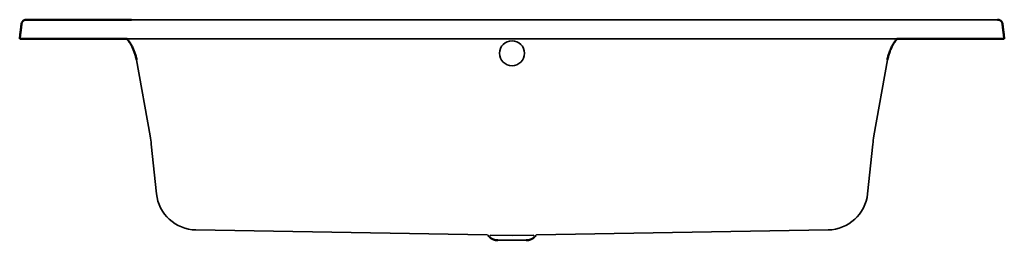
# Model space of a CAD drawing. Header units: millimetres. Extents: x 0 to 2.05, y -0.42 to 0.04.
import ezdxf

# ---------------------------------------------------------------- set-up
doc = ezdxf.new("R2010")
doc.units = ezdxf.units.MM
doc.layers.add('BLOCKS', color=3, linetype='Continuous', lineweight=35)

msp = doc.modelspace()

# ---------------------------------------------------------------- linework, layer by layer
at = {"layer": 'BLOCKS', "lineweight": 50}
for p, q in [((0.0024, 0.0198), (0.0026, 0.0211)), ((0.0026, 0.0211), (0.0028, 0.0224)), ((0.0028, 0.0224), (0.0029, 0.0237)), ((0.0029, 0.0237), (0.0031, 0.0249)), ((0.0031, 0.0249), (0.0033, 0.0262)), ((0.0033, 0.0262), (0.0034, 0.0275)), ((0.0034, 0.0275), (0.0036, 0.0288)), ((0.0036, 0.0288), (0.0039, 0.0314)), ((0.0143, 0.0402), (0.2322, 0.0402)), ((0, 0), (0.0002, 0.0016)), ((0.2235, 0), (0, 0)), ((0.0002, 0.0016), (0.0004, 0.0029)), ((0.0004, 0.0029), (0.0005, 0.0042)), ((0.0005, 0.0042), (0.0007, 0.0055)), ((0.0007, 0.0055), (0.0008, 0.0068)), ((0.0008, 0.0068), (0.001, 0.0081)), ((0.001, 0.0081), (0.0012, 0.0094)), ((0.0012, 0.0094), (0.0013, 0.0107)), ((0.0013, 0.0107), (0.0015, 0.012)), ((0.0015, 0.012), (0.0016, 0.0133)), ((0.0016, 0.0133), (0.0018, 0.0146)), ((0.0018, 0.0146), (0.002, 0.0159)), ((0.002, 0.0159), (0.0021, 0.0172)), ((0.0021, 0.0172), (0.0023, 0.0185)), ((0.0023, 0.0185), (0.0024, 0.0198))]:
    msp.add_line(p, q, dxfattribs=at)
at = {"layer": 'BLOCKS'}
for p, q in [((2.0324, 0.0402), (0.1504, 0.0402)), ((1.8233, 0), (0.2235, 0)), ((0.2429, -0.0431), (0.271, -0.2019)), ((1.8039, -0.0431), (1.7758, -0.2019)), ((0.2734, -0.219), (0.2842, -0.3221)), ((1.7734, -0.219), (1.7625, -0.3221)), ((0.9721, -0.4079), (0.3663, -0.3973)), ((1.0234, -0.4088), (0.9783, -0.408)), ((1.0234, -0.4088), (1.0685, -0.408)), ((1.0746, -0.4079), (1.6805, -0.3973)), ((0.9939, -0.419), (1.0529, -0.419))]:
    msp.add_line(p, q, dxfattribs=at)
at = {"layer": 'BLOCKS', "lineweight": 50}
for points in [[(0.0039, 0.0314), (0.004, 0.032), (0.0041, 0.0326), (0.0043, 0.0331), (0.0044, 0.0337), (0.0047, 0.0342), (0.0049, 0.0347), (0.0052, 0.0352), (0.0055, 0.0357), (0.0058, 0.0362), (0.0062, 0.0367), (0.0066, 0.0371), (0.007, 0.0375), (0.0074, 0.0379), (0.0079, 0.0382), (0.0084, 0.0386), (0.0089, 0.0389), (0.0094, 0.0391), (0.0099, 0.0394), (0.0104, 0.0396), (0.011, 0.0398), (0.0115, 0.0399), (0.0121, 0.04), (0.0127, 0.0401), (0.0133, 0.0402)], [(0.0133, 0.0402), (0.0133, 0.0402), (0.0134, 0.0402), (0.0134, 0.0402), (0.0134, 0.0402), (0.0135, 0.0402), (0.0135, 0.0402), (0.0136, 0.0402), (0.0136, 0.0402), (0.0137, 0.0402), (0.0137, 0.0402), (0.0138, 0.0402), (0.0138, 0.0402), (0.0138, 0.0402), (0.0139, 0.0402), (0.0139, 0.0402), (0.014, 0.0402), (0.014, 0.0402), (0.0141, 0.0402), (0.0141, 0.0402), (0.0142, 0.0402), (0.0142, 0.0402), (0.0142, 0.0402), (0.0143, 0.0402), (0.0143, 0.0402)], [(2.0335, 0.0402), (2.0335, 0.0402), (2.0334, 0.0402), (2.0334, 0.0402), (2.0333, 0.0402), (2.0333, 0.0402), (2.0332, 0.0402), (2.0332, 0.0402), (2.0332, 0.0402), (2.0331, 0.0402), (2.0331, 0.0402), (2.033, 0.0402), (2.033, 0.0402), (2.0329, 0.0402), (2.0329, 0.0402), (2.0328, 0.0402), (2.0328, 0.0402), (2.0328, 0.0402), (2.0327, 0.0402), (2.0327, 0.0402), (2.0326, 0.0402), (2.0326, 0.0402), (2.0325, 0.0402), (2.0325, 0.0402), (2.0324, 0.0402)], [(2.0429, 0.0314), (2.0428, 0.032), (2.0427, 0.0326), (2.0425, 0.0331), (2.0423, 0.0337), (2.0421, 0.0342), (2.0419, 0.0347), (2.0416, 0.0352), (2.0413, 0.0357), (2.041, 0.0362), (2.0406, 0.0367), (2.0402, 0.0371), (2.0398, 0.0375), (2.0394, 0.0379), (2.0389, 0.0382), (2.0384, 0.0386), (2.0379, 0.0389), (2.0374, 0.0391), (2.0369, 0.0394), (2.0364, 0.0396), (2.0358, 0.0398), (2.0352, 0.0399), (2.0347, 0.04), (2.0341, 0.0401), (2.0335, 0.0402)], [(2.0468, 0), (2.0466, 0.0016), (2.0464, 0.0029), (2.0463, 0.0042), (2.0461, 0.0055), (2.0459, 0.0068), (2.0458, 0.0081), (2.0456, 0.0094), (2.0455, 0.0107), (2.0453, 0.012), (2.0451, 0.0133), (2.045, 0.0146), (2.0448, 0.0159), (2.0447, 0.0172), (2.0445, 0.0185), (2.0443, 0.0198), (2.0442, 0.0211), (2.044, 0.0224), (2.0439, 0.0237), (2.0437, 0.0249), (2.0435, 0.0262), (2.0434, 0.0275), (2.0432, 0.0288), (2.043, 0.0301), (2.0429, 0.0314)], [(2.0468, 0), (1.8233, 0), (1.8226, -0.0009), (1.8214, -0.0025), (1.8203, -0.004), (1.8191, -0.0056), (1.8181, -0.0073), (1.817, -0.0089), (1.816, -0.0106), (1.815, -0.0122), (1.8141, -0.0139), (1.8132, -0.0156), (1.8123, -0.0174), (1.8114, -0.0191), (1.8106, -0.0209), (1.8099, -0.0227), (1.8091, -0.0245), (1.8085, -0.0263), (1.8078, -0.0281), (1.8072, -0.0299), (1.8066, -0.0318), (1.806, -0.0336), (1.8055, -0.0355), (1.8051, -0.0374), (1.8046, -0.0393), (1.8042, -0.0412), (1.8039, -0.0432)], [(0.2235, 0), (0.2242, -0.0009), (0.2254, -0.0025), (0.2265, -0.004), (0.2276, -0.0056), (0.2287, -0.0073), (0.2298, -0.0089), (0.2308, -0.0106), (0.2318, -0.0122), (0.2327, -0.0139), (0.2336, -0.0156), (0.2345, -0.0174), (0.2353, -0.0191), (0.2361, -0.0209), (0.2369, -0.0227), (0.2376, -0.0245), (0.2383, -0.0263), (0.239, -0.0281), (0.2396, -0.0299), (0.2402, -0.0318), (0.2407, -0.0336), (0.2413, -0.0355), (0.2417, -0.0374), (0.2422, -0.0393), (0.2426, -0.0412), (0.2429, -0.0432)], [(0.9737, -0.4087), (0.9742, -0.4094), (0.9747, -0.41), (0.9752, -0.4106), (0.9757, -0.4111), (0.9762, -0.4116), (0.9767, -0.4121), (0.9772, -0.4126), (0.9778, -0.4131), (0.9784, -0.4136), (0.9789, -0.414), (0.9795, -0.4145), (0.9801, -0.4149), (0.9807, -0.4153), (0.9814, -0.4156), (0.982, -0.416), (0.9827, -0.4163), (0.9833, -0.4167), (0.984, -0.417), (0.9847, -0.4172), (0.9853, -0.4175), (0.986, -0.4178), (0.9867, -0.418), (0.9874, -0.4182), (0.9881, -0.4184), (0.9889, -0.4185), (0.9896, -0.4186), (0.9903, -0.4188), (0.991, -0.4189), (0.9917, -0.4189), (0.9925, -0.419), (0.9932, -0.419), (0.9939, -0.419)], [(1.0731, -0.4087), (1.0725, -0.4094), (1.0721, -0.41), (1.0716, -0.4106), (1.0711, -0.4111), (1.0706, -0.4116), (1.0701, -0.4121), (1.0695, -0.4126), (1.069, -0.4131), (1.0684, -0.4136), (1.0678, -0.414), (1.0673, -0.4145), (1.0667, -0.4149), (1.066, -0.4153), (1.0654, -0.4156), (1.0648, -0.416), (1.0641, -0.4163), (1.0635, -0.4167), (1.0628, -0.417), (1.0621, -0.4172), (1.0614, -0.4175), (1.0607, -0.4178), (1.06, -0.418), (1.0593, -0.4182), (1.0586, -0.4184), (1.0579, -0.4185), (1.0572, -0.4186), (1.0565, -0.4188), (1.0558, -0.4189), (1.055, -0.4189), (1.0543, -0.419), (1.0536, -0.419), (1.0529, -0.419)]]:
    msp.add_lwpolyline(points, dxfattribs=at)
at = {"layer": 'BLOCKS'}
msp.add_circle((1.0234, -0.0298), 0.026, dxfattribs=at)
for centre, radius, start, end in [((0.0288, -0.2447), 0.246, 6, 10.031), ((2.018, -0.2447), 0.246, 169.969, 174), ((0.3678, -0.3134), 0.084, 186, 269), ((1.679, -0.3134), 0.084, 271, 354), ((0.9721, -0.4099), 0.002, 37.1834, 89), ((1.0747, -0.4099), 0.002, 91, 142.8166)]:
    msp.add_arc(centre, radius, start, end, dxfattribs=at)

doc.saveas('drawing.dxf')
